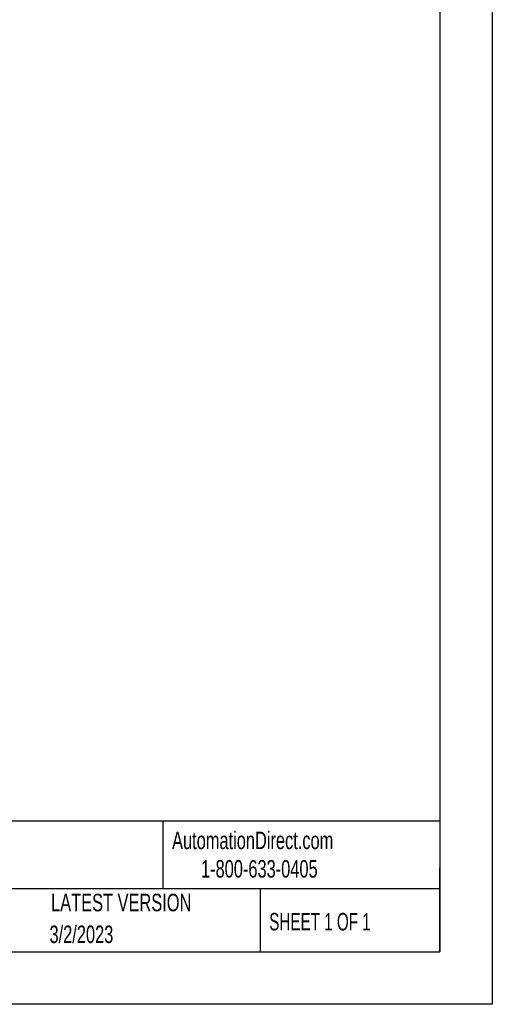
# Model space of a CAD drawing. Header units: millimetres. Extents: x 0 to 1397, y 0 to 1080.
# Tile 19 of 28: x 1111 to 1397, y 0 to 595. Entities that reach past the tile are written whole.
import ezdxf

# ---------------------------------------------------------------- set-up
doc = ezdxf.new("R2010")
doc.units = ezdxf.units.MM
doc.header["$LTSCALE"] = 5
doc.linetypes.add('CENTERX2', pattern=[20.32, 12.7, -2.54, 2.54, -2.54])
doc.layers.add('TEXT', color=140, linetype='Continuous', lineweight=25)
doc.styles.add('SLDTEXTSTYLE0', font='TXT', dxfattribs={"width": 0.7})
doc.styles.add('SLDTEXTSTYLE1', font='TXT', dxfattribs={"width": 0.65})

msp = doc.modelspace()

# ---------------------------------------------------------------- linework, layer by layer
at = {"color": 7, "linetype": 'Continuous'}
for p, q in [((1397.012, 1079.513), (1397.012, 0.013)), ((1397.012, 0.013), (0.012, 0.013))]:
    msp.add_line(p, q, dxfattribs=at)
at = {"layer": 'TEXT'}
for p, q in [((1365.25, 1047.75), (1365.25, 31.75)), ((1365.25, 110.631), (31.75, 110.631)), ((1197.877, 110.631), (1197.877, 69.85)), ((1365.25, 31.75), (1365.25, 82.55)), ((1365.25, 69.85), (31.75, 69.85)), ((1256.744, 69.85), (1256.744, 31.75)), ((31.75, 31.75), (1365.25, 31.75))]:
    msp.add_line(p, q, dxfattribs=at)

# ---------------------------------------------------------------- texts
at = {"layer": 'TEXT', "linetype": 'CENTERX2', "lineweight": 18}
for s, insert, char_height, attachment_point, style in [('AutomationDirect.com', (1203.475, 104.383), 10.58333, 1, 'SLDTEXTSTYLE0'), ('1-800-633-0405', (1220.958, 87.185), 10.58333, 1, 'SLDTEXTSTYLE0'), ('LATEST VERSION', (1172.761, 66.82), 10.58333, 2, 'SLDTEXTSTYLE0'), ('SHEET 1 OF 1', (1262.206, 55.257), 10.58333, 1, 'SLDTEXTSTYLE1'), ('3/2/2023', (1148.696, 47.611), 10.5833, 2, 'SLDTEXTSTYLE0')]:
    msp.add_mtext(s, dxfattribs=dict(at, insert=insert, char_height=char_height, attachment_point=attachment_point, style=style))

doc.saveas('drawing.dxf')
